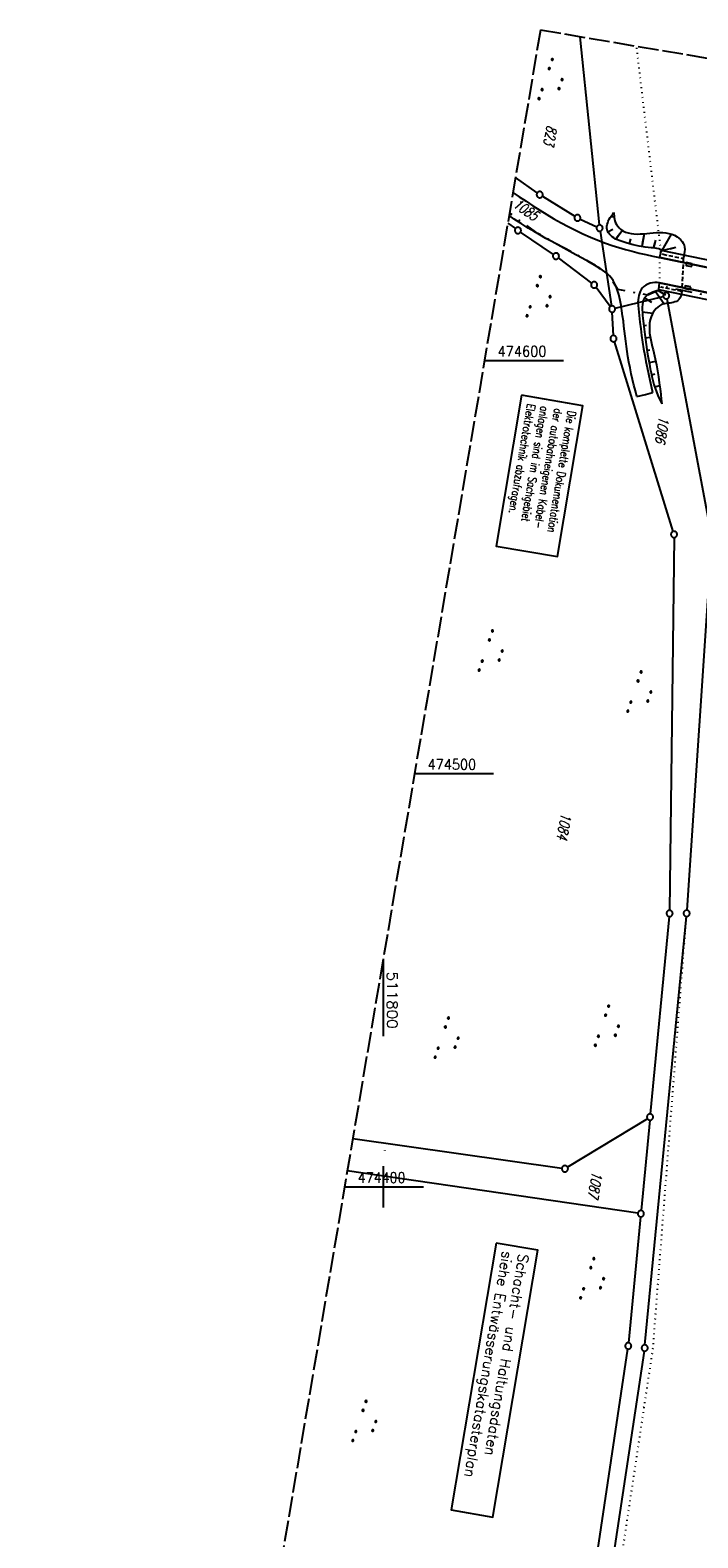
# Model space of a CAD drawing. Extents: x 511715 to 512121, y 473902 to 474680.
# Tile 13 of 21: x 511715 to 511876, y 474315 to 474680. Entities that reach past the tile are written whole.
import ezdxf

# ---------------------------------------------------------------- set-up
doc = ezdxf.new("R2010")
doc.units = 0
doc.header["$LTSCALE"] = 10
doc.header["$MEASUREMENT"] = 0
for name, pattern in [('AUSGEZOGEN', [0]), ('LT00', [0]), ('LT08', [0.42, 0.2, -0.1, 0.02, -0.1]), ('LT14', [0.6, 0.5, -0.1]), ('LT17', [0.15, 0.1, -0.05]), ('PUNKTX2_STR', [0.6, 0.1, -0.5])]:
    doc.linetypes.add(name, pattern=pattern)
doc.layers.get('0').update_dxf_attribs({"linetype": 'LT00'})
for name, color, linetype in [('--WASSER_GRENZE', 180, 'PUNKTX2_STR'), ('BAB-KABEL_TEXT_KASTEN', 224, 'Continuous'), ('D-D_BESCHRIFT', 182, 'Continuous'), ('DFK_FLUR_NR', 250, 'LT00'), ('DFK_GZPKT', 250, 'LT00'), ('DFK_KATASTER', 250, 'LT00'), ('DFK_NUTZUNG', 250, 'LT00'), ('DFK_NUTZUNGSGRENZE', 70, 'PUNKTX2_STR'), ('DFK_TOPO-SYM', 252, 'LT00'), ('STROM_UNTER', 80, 'LT08'), ('V90_AFBR_BAB', 250, 'LT00'), ('V90_BOESCH', 250, 'LT00'), ('V90_BOSCHUNG', 250, 'LT00'), ('V91_AFBR_BAB', 250, 'LT00'), ('V91_BOESCH', 250, 'LT00'), ('V91_BOSCHUNG', 250, 'LT00'), ('V91_BR_KAPPE', 30, 'LT00'), ('V91_BR_WID', 30, 'LT17'), ('V91_RASTER', 250, 'LT00'), ('V91_SINKK', 182, 'LT00')]:
    doc.layers.add(name, color=color, linetype=linetype)
doc.layers.add('-BLATT_91-RAND', color=7, linetype='LT14', plot=False)
doc.styles.add('ROMANS', font='romans.shx', dxfattribs={"width": 0.8})
doc.styles.get("Standard").update_dxf_attribs({"font": 'romans.shx'})

# ---------------------------------------------------------------- blocks, each defined once
blk = doc.blocks.new('SYMB7301')
at = {"color": 0, "linetype": 'ByBlock'}
for p, q in [((-0.128693, 0), (0, 0.128693)), ((0, -0.128693), (-0.128693, 0)), ((0, 0.128693), (0.128693, 0)), ((0.128693, 0), (0, -0.128693)), ((0.000059, -0.009738), (0.000059, 0.009897)), ((-0.00901, -0.004339), (-0.002225, -0.009749))]:
    blk.add_line(p, q, dxfattribs=at)
for points in [[(-0.002225, 0.009749), (-0.00901, 0.004339), (-0.00901, -0.004339)], [(0.01, 0), (0.006235, 0.007818), (-0.002225, 0.009749)], [(-0.002225, -0.009749), (0.006235, -0.007818), (0.01, 0)]]:
    blk.add_lwpolyline(points, dxfattribs=at)
blk = doc.blocks.new('SYMB7060')
at = {"color": 0, "linetype": 'ByBlock'}
for p, q in [((-0.26, 0), (0, 0)), ((-0.08, 0.045), (0, 0)), ((0, 0), (-0.08, -0.045))]:
    blk.add_line(p, q, dxfattribs=at)
blk = doc.blocks.new('SYMB7010')
at = {"color": 0, "linetype": 'ByBlock'}
for points in [[(-0.031408, 0.499213), (-0.093728, 0.49134), (-0.15457, 0.475719), (-0.212975, 0.452595), (-0.268021, 0.422333), (-0.31884, 0.385411), (-0.36463, 0.342411), (-0.40467, 0.29401), (-0.438329, 0.240973), (-0.465074, 0.184136), (-0.484486, 0.124395), (-0.496256, 0.062692), (-0.5002, 0)], [(-0.5002, 0), (-0.496256, -0.062692), (-0.484486, -0.124395), (-0.465075, -0.184136), (-0.438329, -0.240973), (-0.404671, -0.29401), (-0.36463, -0.342411), (-0.31884, -0.385411), (-0.268021, -0.422333), (-0.212975, -0.452595), (-0.154571, -0.475719), (-0.093728, -0.49134), (-0.031408, -0.499213), (0.031408, -0.499213)], [(0.5002, 0), (0.496256, 0.062692), (0.484485, 0.124395), (0.465074, 0.184136), (0.438329, 0.240973), (0.40467, 0.29401), (0.36463, 0.342411), (0.31884, 0.385411), (0.268021, 0.422333), (0.212975, 0.452595), (0.15457, 0.475719), (0.093728, 0.49134), (0.031408, 0.499213), (-0.031408, 0.499213)], [(0.031408, -0.499213), (0.093728, -0.491341), (0.15457, -0.475719), (0.212975, -0.452595), (0.268021, -0.422333), (0.31884, -0.385411), (0.36463, -0.342411), (0.404671, -0.294011), (0.438329, -0.240974), (0.465075, -0.184136), (0.484486, -0.124395), (0.496256, -0.062692), (0.500201, 0)]]:
    blk.add_lwpolyline(points, dxfattribs=at)
blk = doc.blocks.new('SYMB0652')
at = {"color": 0, "linetype": 'ByBlock'}
blk.add_lwpolyline([(-0.15, -0.075), (0.15, -0.075), (0.15, 0.075), (-0.15, 0.075), (-0.15, -0.075)], dxfattribs=at)
blk = doc.blocks.new('SYMB0011')
at = {"color": 0, "linetype": 'ByBlock'}
for p, q in [((0.5, 0), (-0.5, 0)), ((0, 0.5), (0, -0.5))]:
    blk.add_line(p, q, dxfattribs=at)
blk = doc.blocks.new('SYMB7111')
at = {"color": 0, "linetype": 'ByBlock'}
for p, q in [((-0.13, 0.202919), (-0.13, 0.177081)), ((-0.125, 0.172895), (-0.125, 0.207105)), ((-0.12, 0.209164), (-0.12, 0.170836)), ((-0.115, 0.170204), (-0.115, 0.209796)), ((-0.11, 0.209164), (-0.11, 0.170836)), ((-0.105, 0.172895), (-0.105, 0.207105)), ((-0.1, 0.202919), (-0.1, 0.177081)), ((-0.095, 0.189874), (-0.095, 0.190146)), ((0.1, 0.202919), (0.1, 0.177081)), ((0.105, 0.172895), (0.105, 0.207105)), ((0.11, 0.209164), (0.11, 0.170836)), ((0.115, 0.170204), (0.115, 0.209796)), ((0.12, 0.209164), (0.12, 0.170836)), ((0.125, 0.172895), (0.125, 0.207105)), ((0.13, 0.202919), (0.13, 0.177081)), ((0.135, 0.189874), (0.135, 0.190146)), ((-0.515, -0.177081), (-0.515, -0.202919)), ((-0.51, -0.207105), (-0.51, -0.172895)), ((-0.505, -0.170836), (-0.505, -0.209164)), ((-0.5, -0.209796), (-0.5, -0.170204)), ((-0.495, -0.170836), (-0.495, -0.209164)), ((-0.49, -0.207105), (-0.49, -0.172895)), ((-0.485, -0.177081), (-0.485, -0.202919)), ((-0.48, -0.190126), (-0.48, -0.189854)), ((-0.285, -0.177081), (-0.285, -0.202919)), ((-0.28, -0.207105), (-0.28, -0.172895)), ((-0.275, -0.170836), (-0.275, -0.209164)), ((-0.27, -0.209796), (-0.27, -0.170204)), ((-0.265, -0.170836), (-0.265, -0.209164)), ((-0.26, -0.207105), (-0.26, -0.172895)), ((-0.255, -0.177081), (-0.255, -0.202919)), ((-0.25, -0.190126), (-0.25, -0.189854)), ((0.255, -0.177081), (0.255, -0.202919)), ((0.26, -0.207105), (0.26, -0.172895)), ((0.265, -0.170836), (0.265, -0.209164)), ((0.27, -0.209796), (0.27, -0.170204)), ((0.275, -0.170836), (0.275, -0.209164)), ((0.28, -0.207105), (0.28, -0.172895)), ((0.285, -0.177081), (0.285, -0.202919)), ((0.29, -0.190126), (0.29, -0.189854)), ((0.485, -0.177081), (0.485, -0.202919)), ((0.49, -0.207105), (0.49, -0.172895)), ((0.495, -0.170836), (0.495, -0.209164)), ((0.5, -0.209796), (0.5, -0.170204)), ((0.505, -0.170836), (0.505, -0.209164)), ((0.51, -0.207105), (0.51, -0.172895)), ((0.515, -0.177081), (0.515, -0.202919)), ((0.52, -0.190126), (0.52, -0.189854))]:
    blk.add_line(p, q, dxfattribs=at)
for points in [[(-0.095, 0.19), (-0.096981, 0.198678), (-0.10253, 0.205637), (-0.11055, 0.209499), (-0.11945, 0.209499), (-0.12747, 0.205637), (-0.133019, 0.198678), (-0.135, 0.19), (-0.133019, 0.181322), (-0.12747, 0.174363), (-0.11945, 0.170501), (-0.11055, 0.170501), (-0.10253, 0.174363), (-0.096981, 0.181322), (-0.095, 0.19)], [(0.135, 0.19), (0.133019, 0.198678), (0.12747, 0.205637), (0.11945, 0.209499), (0.11055, 0.209499), (0.10253, 0.205637), (0.096981, 0.198678), (0.095, 0.19), (0.096981, 0.181322), (0.10253, 0.174363), (0.11055, 0.170501), (0.11945, 0.170501), (0.12747, 0.174363), (0.133019, 0.181322), (0.135, 0.19)], [(-0.48, -0.19), (-0.481981, -0.181322), (-0.48753, -0.174363), (-0.49555, -0.170501), (-0.50445, -0.170501), (-0.51247, -0.174363), (-0.518019, -0.181322), (-0.52, -0.19), (-0.518019, -0.198678), (-0.51247, -0.205637), (-0.50445, -0.209499), (-0.49555, -0.209499), (-0.48753, -0.205637), (-0.481981, -0.198678), (-0.48, -0.19)], [(-0.25, -0.19), (-0.251981, -0.181322), (-0.25753, -0.174363), (-0.26555, -0.170501), (-0.27445, -0.170501), (-0.28247, -0.174363), (-0.288019, -0.181322), (-0.29, -0.19), (-0.288019, -0.198678), (-0.28247, -0.205637), (-0.27445, -0.209499), (-0.26555, -0.209499), (-0.25753, -0.205637), (-0.251981, -0.198678), (-0.25, -0.19)], [(0.29, -0.19), (0.288019, -0.181322), (0.28247, -0.174363), (0.27445, -0.170501), (0.26555, -0.170501), (0.25753, -0.174363), (0.251981, -0.181322), (0.25, -0.19), (0.251981, -0.198678), (0.25753, -0.205637), (0.26555, -0.209499), (0.27445, -0.209499), (0.28247, -0.205637), (0.288019, -0.198678), (0.29, -0.19)], [(0.52, -0.19), (0.518019, -0.181322), (0.51247, -0.174363), (0.50445, -0.170501), (0.49555, -0.170501), (0.48753, -0.174363), (0.481981, -0.181322), (0.48, -0.19), (0.481981, -0.198678), (0.48753, -0.205637), (0.49555, -0.209499), (0.50445, -0.209499), (0.51247, -0.205637), (0.518019, -0.198678), (0.52, -0.19)]]:
    blk.add_lwpolyline(points, dxfattribs=at)

msp = doc.modelspace()

# ---------------------------------------------------------------- linework, layer by layer
at = {"layer": '--WASSER_GRENZE', "ltscale": 0.2}
for p, q in [((511867.3, 474626.64), (511861.4, 474676.05)), ((511865.37, 474360.75), (511873.46, 474465.46)), ((511856.98, 474304.93), (511865.37, 474360.75))]:
    msp.add_line(p, q, dxfattribs=at)
at = {"layer": '-BLATT_91-RAND'}
msp.add_lwpolyline([(511838.11, 474679.99), (511714.55, 473950.38), (511997.52, 473902.46), (512121.08, 474632.07), (511838.11, 474679.99)], dxfattribs=at)
at = {"layer": 'BAB-KABEL_TEXT_KASTEN', "linetype": 'AUSGEZOGEN'}
msp.add_lwpolyline([(511833.55, 474591.6), (511827.36, 474555.06), (511842.21, 474552.55), (511848.4, 474589.09)], close=True, dxfattribs=at)
at = {"layer": 'D-D_BESCHRIFT'}
msp.add_lwpolyline([(511827.43, 474386.36), (511816.5, 474321.79), (511826.58, 474320.08), (511837.51, 474384.65)], close=True, dxfattribs=at)
at = {"layer": 'DFK_KATASTER'}
for p, q in [((511847.69, 474678.37), (511852.37, 474632.83)), ((511837.33, 474640.61), (511832.07, 474644.34)), ((511838.58, 474639.79), (511846.43, 474634.94)), ((511847.75, 474634.24), (511851.77, 474632.39)), ((511830.2, 474633.28), (511832.06, 474631.96)), ((511841.26, 474625.72), (511833.29, 474631.1)), ((511852.56, 474631.34), (511855.36, 474613.22)), ((511850.53, 474618.78), (511842.48, 474624.85)), ((511855.02, 474613.08), (511851.58, 474617.73)), ((511856.2, 474612.66), (511867.85, 474615.53)), ((511855.77, 474606.08), (511855.5, 474611.73)), ((511868.72, 474614.97), (511879.43, 474557.8)), ((511870.25, 474558.65), (511856.02, 474604.61)), ((511870.46, 474557.18), (511869.4, 474466.94)), ((511879.52, 474556.31), (511873.57, 474466.96)), ((511863.43, 474361.75), (511873.45, 474465.46)), ((511869.32, 474465.44), (511864.72, 474417.65)), ((511864.01, 474416.51), (511844.69, 474404.78)), ((511864.58, 474416.15), (511862.51, 474394.27)), ((511792.67, 474411.69), (511843.31, 474404.5)), ((511861.7, 474393.63), (511791.34, 474403.85)), ((511862.37, 474392.77), (511859.45, 474362.25)), ((511851.14, 474306.44), (511859.27, 474360.76)), ((511863.25, 474360.26), (511855.07, 474305.93))]:
    msp.add_line(p, q, dxfattribs=at)
at = {"layer": 'DFK_NUTZUNGSGRENZE', "ltscale": 0.2}
for p, q in [((511866.96, 474624.96), (511867.3, 474626.64)), ((511866.96, 474624.96), (511866.94, 474618.77)), ((511866.94, 474618.77), (511866.6, 474617.01)), ((511867.95, 474616.12), (511866.6, 474617.01))]:
    msp.add_line(p, q, dxfattribs=at)
at = {"layer": 'STROM_UNTER', "ltscale": 2, "flags": 128}
msp.add_lwpolyline([(511965.71, 474658.38), (511964.51, 474649.99), (511961.19, 474618.19), (511958.97, 474609.71), (511956.3, 474599.66), (511945.52, 474601.67), (511868.65, 474617.78), (511864.09, 474615.85), (511856.83, 474617.22), (511855.03, 474620.31), (511851.48, 474623.06), (511837.52, 474630.75), (511830.61, 474635.73)], dxfattribs=at)
at = {"layer": 'V90_AFBR_BAB'}
for points in [[(511831.46, 474640.73), (511832.98, 474639.68), (511834.64, 474638.56), (511836.3, 474637.47), (511837.99, 474636.4), (511839.67, 474635.36), (511841.38, 474634.36), (511843.1, 474633.38), (511844.85, 474632.45), (511846.61, 474631.55), (511846.7, 474631.51)], [(511831.46, 474634.47), (511830.51, 474635.12)]]:
    msp.add_lwpolyline(points, dxfattribs=at)
at = {"layer": 'V90_BOESCH'}
for points in [[(511855.87, 474629.73), (511855.52, 474629.98), (511855.15, 474630.27), (511854.83, 474630.59), (511854.57, 474630.93), (511854.37, 474631.3), (511854.26, 474631.69), (511854.22, 474632.1), (511854.23, 474632.53), (511854.29, 474632.96), (511854.4, 474633.38), (511854.55, 474633.79), (511854.77, 474634.25), (511855.03, 474634.67), (511855.31, 474635.08), (511855.61, 474635.47), (511855.92, 474635.85)], [(511855.92, 474635.85), (511855.92, 474635.43), (511855.94, 474635.02), (511855.97, 474634.61), (511856.03, 474634.21), (511856.13, 474633.82), (511856.3, 474633.36), (511856.54, 474632.93), (511856.82, 474632.52), (511857.15, 474632.15), (511857.51, 474631.82), (511858.08, 474631.42), (511858.7, 474631.11), (511859.36, 474630.9), (511860.05, 474630.76), (511860.77, 474630.68), (511861.52, 474630.65), (511862.28, 474630.67), (511863.05, 474630.72), (511863.84, 474630.78), (511864.62, 474630.85), (511865.41, 474630.92), (511866.19, 474630.98), (511866.97, 474631), (511867.74, 474630.99), (511868.48, 474630.93), (511869.21, 474630.81), (511869.9, 474630.62), (511870.57, 474630.35), (511871.21, 474629.98), (511871.65, 474629.66), (511872.05, 474629.28), (511872.4, 474628.87), (511872.68, 474628.42), (511872.89, 474627.95), (511873.01, 474627.45), (511873.05, 474626.93), (511873.02, 474626.4)]]:
    msp.add_lwpolyline(points, dxfattribs=at)
at = {"layer": 'V90_BOSCHUNG'}
for p, q in [((511855.13, 474634.83), (511855.94, 474634.89)), ((511854.42, 474631.2), (511855.63, 474631.85)), ((511856.49, 474629.61), (511857.87, 474631.53)), ((511862.87, 474628.37), (511863.3, 474630.74)), ((511868.02, 474627.37), (511869.88, 474630.63)), ((511859.86, 474628.95), (511860.01, 474629.49)), ((511865.69, 474627.82), (511866.05, 474629.13)), ((511869.42, 474627.1), (511870.91, 474627.45))]:
    msp.add_line(p, q, dxfattribs=at)
at = {"layer": 'V91_AFBR_BAB'}
for points in [[(511831.46, 474640.73), (511832.98, 474639.68), (511834.64, 474638.56), (511836.3, 474637.47), (511837.99, 474636.4), (511839.67, 474635.36), (511841.38, 474634.36), (511843.1, 474633.38), (511844.85, 474632.45), (511846.61, 474631.55), (511848.4, 474630.7), (511850.2, 474629.9), (511852.03, 474629.14), (511853.88, 474628.45), (511855.48, 474627.9), (511857.09, 474627.38), (511858.71, 474626.91), (511860.35, 474626.46), (511861.99, 474626.05), (511863.64, 474625.66), (511865.3, 474625.29), (511866.96, 474624.94), (511889.32, 474620.32)], [(511861.45, 474591.28), (511861.1, 474592.67), (511860.76, 474594.06), (511860.43, 474595.45), (511860.12, 474596.84), (511859.82, 474598.23), (511859.54, 474599.62), (511859.3, 474601.01), (511859.11, 474602.23), (511858.94, 474603.45), (511858.78, 474604.67), (511858.63, 474605.9), (511858.49, 474607.13), (511858.34, 474608.36), (511858.19, 474609.59), (511858.02, 474610.83), (511857.84, 474612.07), (511857.63, 474613.32), (511857.39, 474614.58), (511857.23, 474615.3), (511857.06, 474616.03), (511856.86, 474616.74), (511856.64, 474617.44), (511856.37, 474618.11), (511856.07, 474618.76), (511855.72, 474619.37), (511855.32, 474619.95), (511854.85, 474620.5), (511854.32, 474621.01), (511853.74, 474621.48), (511853.13, 474621.92), (511852.49, 474622.34), (511851.83, 474622.74), (511851.17, 474623.13), (511849.68, 474623.97), (511848.2, 474624.8), (511846.72, 474625.61), (511845.25, 474626.41), (511843.78, 474627.21), (511842.32, 474628), (511840.86, 474628.8), (511839.42, 474629.6), (511837.98, 474630.41), (511836.56, 474631.24), (511835.15, 474632.1), (511833.43, 474633.17), (511831.73, 474634.28), (511830.51, 474635.12)], [(511973.14, 474597.09), (511953.58, 474601.07), (511932.55, 474605.41), (511909.54, 474610.15), (511887.57, 474614.65), (511866.96, 474618.82), (511866.41, 474618.89), (511865.84, 474618.9), (511865.27, 474618.84), (511864.7, 474618.71), (511864.15, 474618.52), (511863.65, 474618.27), (511863.19, 474617.96), (511862.8, 474617.6), (511862.5, 474617.2), (511862.26, 474616.75), (511862.08, 474616.27), (511861.94, 474615.77), (511861.83, 474615.24), (511861.75, 474614.69), (511861.67, 474614.14)], [(511861.67, 474614.14), (511861.84, 474612.52), (511862.02, 474610.9), (511862.2, 474609.28), (511862.4, 474607.66), (511862.61, 474606.05), (511862.84, 474604.43), (511863.1, 474602.83), (511863.36, 474601.31), (511863.65, 474599.8), (511863.96, 474598.3), (511864.28, 474596.79), (511864.61, 474595.29), (511864.95, 474593.79), (511865.29, 474592.29)], [(511861.45, 474591.28), (511863.58, 474591.83), (511865.29, 474592.29)]]:
    msp.add_lwpolyline(points, dxfattribs=at)
at = {"layer": 'V91_BOESCH'}
for points in [[(511867.66, 474626.61), (511867.37, 474626.78), (511867.07, 474626.93), (511866.76, 474627.06), (511866.32, 474627.18), (511865.87, 474627.24), (511865.41, 474627.27), (511864.94, 474627.28), (511863.46, 474627.46), (511861.99, 474627.7), (511860.54, 474628.03), (511859.11, 474628.42), (511857.7, 474628.89), (511856.31, 474629.43), (511855.91, 474629.7), (511855.52, 474629.98), (511855.15, 474630.27), (511854.83, 474630.59), (511854.57, 474630.93), (511854.37, 474631.3), (511854.26, 474631.69), (511854.22, 474632.1), (511854.23, 474632.53), (511854.29, 474632.96), (511854.4, 474633.38), (511854.55, 474633.79), (511854.77, 474634.25), (511855.03, 474634.67), (511855.31, 474635.08), (511855.61, 474635.47), (511855.92, 474635.85)], [(511855.92, 474635.85), (511855.92, 474635.43), (511855.94, 474635.02), (511855.97, 474634.61), (511856.03, 474634.21), (511856.13, 474633.82), (511856.3, 474633.36), (511856.54, 474632.93), (511856.82, 474632.52), (511857.15, 474632.15), (511857.51, 474631.82), (511858.08, 474631.42), (511858.7, 474631.11), (511859.36, 474630.9), (511860.05, 474630.76), (511860.77, 474630.68), (511861.52, 474630.65), (511862.28, 474630.67), (511863.05, 474630.72), (511863.84, 474630.78), (511864.62, 474630.85), (511865.41, 474630.92), (511866.19, 474630.98), (511866.97, 474631), (511867.74, 474630.99), (511868.48, 474630.93), (511869.21, 474630.81), (511869.9, 474630.62), (511870.57, 474630.35), (511871.21, 474629.98), (511871.65, 474629.66), (511872.05, 474629.28), (511872.4, 474628.87), (511872.68, 474628.42), (511872.89, 474627.95), (511873.01, 474627.45), (511873.05, 474626.93), (511873.02, 474626.39), (511872.95, 474625.85), (511872.84, 474625.29), (511872.71, 474624.74)], [(511866.83, 474617.05), (511866.32, 474616.89), (511865.79, 474616.71), (511865.33, 474616.54), (511864.87, 474616.36), (511864.44, 474616.14), (511864.04, 474615.9), (511863.69, 474615.61), (511863.34, 474615.19), (511863.08, 474614.7), (511862.9, 474614.15), (511862.8, 474613.56), (511862.75, 474612.94), (511862.75, 474612.29), (511862.79, 474611.62), (511862.85, 474610.95), (511862.92, 474610.28), (511863.07, 474608.92), (511863.22, 474607.61), (511863.38, 474606.35), (511863.54, 474605.11), (511863.71, 474603.9), (511863.88, 474602.71), (511864.07, 474601.53), (511864.27, 474600.36), (511864.49, 474599.18), (511864.72, 474597.99), (511864.91, 474597.06), (511865.13, 474596.13), (511865.36, 474595.19), (511865.61, 474594.26), (511865.9, 474593.33), (511866.21, 474592.42), (511866.57, 474591.52), (511866.86, 474590.86), (511867.16, 474590.21), (511867.48, 474589.56)], [(511872.33, 474616.74), (511872.25, 474616.3), (511872.16, 474615.88), (511872.04, 474615.48), (511871.87, 474615.11), (511871.65, 474614.8), (511871.36, 474614.55), (511871.03, 474614.35), (511870.66, 474614.2), (511870.27, 474614.09), (511869.84, 474614), (511869.42, 474613.93), (511869, 474613.88), (511868.59, 474613.83), (511868.18, 474613.77), (511867.79, 474613.68), (511867.41, 474613.55), (511866.95, 474613.3), (511866.51, 474612.98), (511866.12, 474612.59), (511865.77, 474612.15), (511865.45, 474611.67), (511865.18, 474611.16), (511864.96, 474610.63), (511864.71, 474609.85), (511864.56, 474609.06), (511864.49, 474608.27), (511864.49, 474607.47), (511864.55, 474606.67), (511864.66, 474605.87), (511864.81, 474605.06), (511864.99, 474604.26), (511865.19, 474603.45), (511865.39, 474602.65), (511865.59, 474601.85), (511865.93, 474600.4), (511866.22, 474598.95), (511866.47, 474597.51), (511866.7, 474596.08), (511866.89, 474594.64), (511867.07, 474593.21), (511867.24, 474591.76), (511867.36, 474590.66), (511867.48, 474589.56)]]:
    msp.add_lwpolyline(points, dxfattribs=at)
at = {"layer": 'V91_BOSCHUNG'}
for p, q in [((511855.13, 474634.83), (511855.94, 474634.89)), ((511854.42, 474631.2), (511855.63, 474631.85)), ((511856.35, 474629.42), (511857.87, 474631.53)), ((511862.72, 474627.57), (511863.3, 474630.74)), ((511867.61, 474626.64), (511869.88, 474630.63)), ((511859.66, 474628.26), (511860.01, 474629.49)), ((511865.55, 474627.27), (511866.05, 474629.13)), ((511867.62, 474626.67), (511870.91, 474627.45)), ((511863.35, 474615.21), (511864.98, 474614.13)), ((511866, 474616.75), (511868.1, 474613.75)), ((511866.59, 474616.98), (511868.41, 474615.96)), ((511862.78, 474611.82), (511865.35, 474611.49)), ((511863.12, 474608.52), (511863.82, 474608.59)), ((511863.49, 474605.52), (511864.69, 474605.69)), ((511863.91, 474602.54), (511864.64, 474602.65)), ((511864.42, 474599.56), (511866.04, 474599.87)), ((511865.02, 474596.58), (511865.79, 474596.77)), ((511865.8, 474593.63), (511866.97, 474594.01)), ((511866.89, 474590.78), (511867.11, 474590.88))]:
    msp.add_line(p, q, dxfattribs=at)
at = {"layer": 'V91_BR_KAPPE'}
for points in [[(511867.31, 474626.64), (511866.98, 474625.01), (511889.32, 474620.4), (511911.02, 474615.97), (511933.98, 474611.27), (511953.19, 474607.28), (511953.65, 474609), (511934.28, 474612.89), (511911.27, 474617.64), (511889.65, 474622.04), (511867.31, 474626.64)], [(511953.55, 474601.03), (511953.21, 474599.38), (511932.12, 474603.72), (511909.08, 474608.43), (511887.22, 474612.91), (511866.75, 474617.1), (511866.96, 474618.81), (511887.6, 474614.57), (511909.55, 474610.06), (511932.53, 474605.35), (511953.55, 474601.03)]]:
    msp.add_lwpolyline(points, dxfattribs=at)
at = {"layer": 'V91_BR_WID'}
msp.add_lwpolyline([(511867.75, 474625.76), (511872.71, 474624.74), (511872.33, 474616.74), (511867.32, 474617.76)], dxfattribs=at)
at = {"layer": 'V91_RASTER'}
for p, q in [((511824.56, 474600), (511843.66, 474600)), ((511826.72, 474500), (511807.63, 474500)), ((511800, 474454.96), (511800, 474436.46)), ((511800, 474405), (511800, 474395)), ((511790.69, 474400), (511809.79, 474400))]:
    msp.add_line(p, q, dxfattribs=at)

# ---------------------------------------------------------------- block references
at = {"layer": 'DFK_GZPKT', "xscale": 1.499999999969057, "yscale": 1.5, "zscale": 1.5, "rotation": 251.2881100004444}
for p in [(511837.94, 474640.18), (511847.07, 474634.55), (511832.67, 474631.52), (511852.45, 474632.08), (511841.88, 474625.3), (511851.13, 474618.33), (511868.58, 474615.71), (511855.47, 474612.48), (511855.8, 474605.33), (511870.47, 474557.93), (511869.39, 474466.19), (511873.52, 474466.21), (511864.65, 474416.9), (511844.05, 474404.39), (511862.44, 474393.52), (511859.38, 474361.5), (511863.36, 474361)]:
    msp.add_blockref('SYMB7010', p, dxfattribs=at)
at = {"layer": 'DFK_KATASTER', "xscale": 0.09999999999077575, "yscale": 0.09999999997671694, "zscale": 0.1, "rotation": 225.0014300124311}
msp.add_blockref('SYMB7060', (511800.44, 474408.76), dxfattribs=at)
at = {"layer": 'DFK_NUTZUNG', "yscale": 10, "zscale": 10, "rotation": 251.28826}
for p, xscale in [((511841.18, 474667.54), 10), ((511838.29, 474614.98), 9.99999999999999), ((511826.69, 474529.22), 9.99999999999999), ((511862.68, 474519.29), 9.99999999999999), ((511854.82, 474438.4), 9.99999999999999), ((511816.02, 474435.52), 9.99999999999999), ((511851.24, 474377.28), 9.99999999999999), ((511796.08, 474342.73), 10)]:
    msp.add_blockref('SYMB7111', p, dxfattribs=dict(at, xscale=xscale))
at = {"layer": 'DFK_TOPO-SYM', "xscale": 0.1, "yscale": 0.1, "zscale": 0.1, "rotation": 359.99968}
msp.add_blockref('SYMB7301', (511863.09, 474346.75), dxfattribs=at)
at = {"layer": 'V91_BR_WID', "xscale": 0.09999999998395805, "yscale": 0.09999999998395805, "zscale": 0.1, "rotation": 260.3880065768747}
for p in [(511867.75, 474625.76), (511872.71, 474624.74), (511867.32, 474617.76), (511872.33, 474616.74)]:
    msp.add_blockref('SYMB0011', p, dxfattribs=at)
at = {"layer": 'V91_SINKK', "zscale": 4.5}
for p, xscale, yscale, rotation in [((511874.11, 474623.26), 4.499999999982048, 4.499999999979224, 168.8136772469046), ((511873.79, 474617.66), 4.499999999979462, 4.499999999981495, 168.6482114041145)]:
    msp.add_blockref('SYMB0652', p, dxfattribs=dict(at, xscale=xscale, yscale=yscale, rotation=rotation))

# ---------------------------------------------------------------- texts
at = {"layer": 'BAB-KABEL_TEXT_KASTEN', "insert": (511846.75, 474587.61), "char_height": 2, "width": 33.7438, "attachment_point": 1, "rotation": 260.3879, "style": 'ROMANS'}
msp.add_mtext('{\\W0.75;Die komplette Dokumentation der autobahneigenen Kabel-\\Panlagen sind im Sachgebiet Elektrotechnik abzufragen.}', dxfattribs=at)
at = {"layer": 'D-D_BESCHRIFT', "style": 'ROMANS'}
for s, p in [('siehe Entwässerungskatasterplan', (511828.95, 474384.58)), ('Schacht- und Haltungsdaten', (511832.87, 474383.94))]:
    msp.add_text(s, height=2.5, rotation=260.388, dxfattribs=at).set_placement(p)
at = {"layer": 'DFK_FLUR_NR', "oblique": 13.754, "width": 0.75}
for s, rotation, p in [('823', 259.0065, (511839.77, 474657.11)), ('1085', -35.1125, (511831.24, 474637.37)), ('1086', 260.388, (511866.92, 474586.64)), ('1084', 260.388, (511843.17, 474490.64)), ('1087', 260.388, (511850.69, 474403.87))]:
    msp.add_text(s, height=2.5, rotation=rotation, dxfattribs=at).set_placement(p)
at = {"layer": 'V91_RASTER'}
for s, rotation, width, p in [(' 474600', 0.001, 0.921, (511826.16, 474601)), (' 474500', 0.001, 0.915, (511809.22, 474501)), (' 511800', 270.001, 1.076, (511801, 474453.96)), (' 474400', 0.001, 0.902, (511792.29, 474401))]:
    msp.add_text(s, height=2.5, rotation=rotation, dxfattribs=dict(at, width=width)).set_placement(p)

doc.saveas('drawing.dxf')
